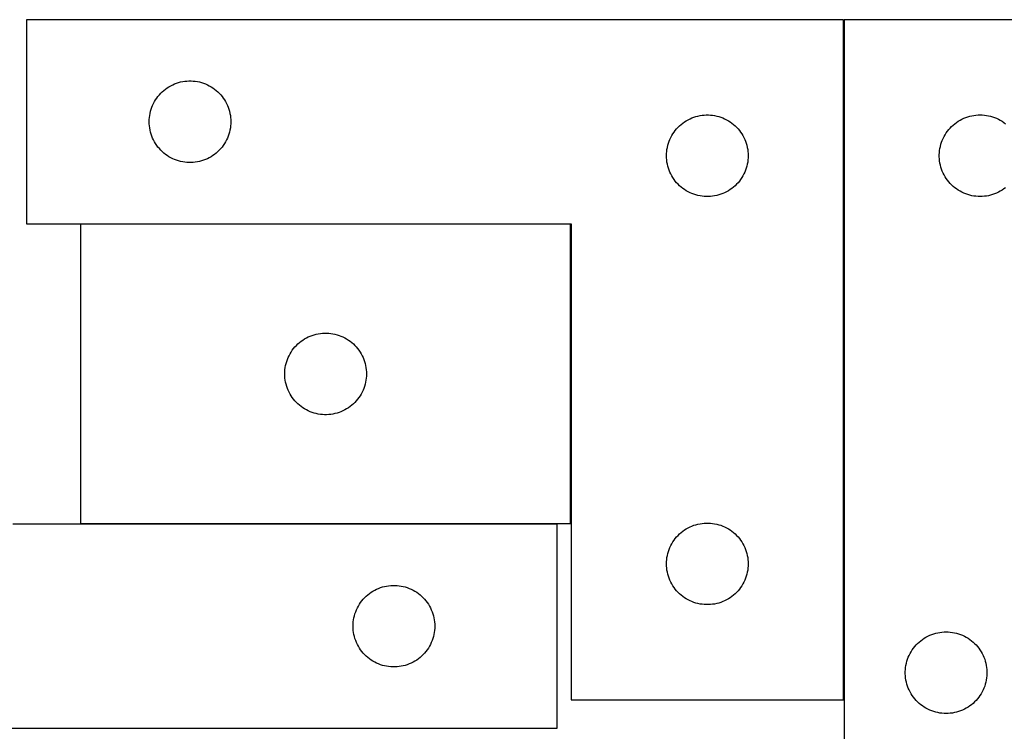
# Model space of a CAD drawing. Header units: millimetres. Extents: x 7 to 1493, y 7 to 2993.
# Tile 6 of 13: x 221 to 582, y 2732 to 2993. Entities that reach past the tile are written whole.
import ezdxf

# ---------------------------------------------------------------- set-up
doc = ezdxf.new("R2010")
doc.units = ezdxf.units.MM
doc.layers.add('COMMON', color=5, linetype='CONTINUOUS', true_color=0x0000ff)
doc.layers.add('CUT', color=7, linetype='CONTINUOUS', true_color=0x000000)

msp = doc.modelspace()

# ---------------------------------------------------------------- linework, layer by layer
at = {"layer": 'COMMON'}
for p, q in [((523.224532, 2993.283027), (523.224532, 2743.283027)), ((422.924531, 2918.183027), (242.924531, 2918.183027)), ((423.024532, 2808.083026), (423.024532, 2918.083026)), ((242.924531, 2807.983025), (418.006042, 2807.983025))]:
    msp.add_line(p, q, dxfattribs=at)
at = {"layer": 'CUT'}
for p, q in [((523.124532, 2993.283027), (223.124532, 2993.283027)), ((223.124532, 2993.283027), (223.124532, 2918.283027)), ((523.124532, 2743.283027), (523.124532, 2993.283027)), ((523.324533, 2993.283027), (523.324533, 2693.283027)), ((773.324533, 2993.283027), (523.324533, 2993.283027)), ((275.40264, 2968.642746), (276.074881, 2969.023209)), ((276.074881, 2969.023209), (276.765816, 2969.368561)), ((276.765816, 2969.368561), (277.473614, 2969.677886)), ((277.473614, 2969.677886), (278.196396, 2969.950365)), ((278.196396, 2969.950365), (278.932248, 2970.185275)), ((278.932248, 2970.185275), (279.679216, 2970.381992)), ((279.679216, 2970.381992), (280.435321, 2970.539996)), ((280.435321, 2970.539996), (281.198557, 2970.658867)), ((281.198557, 2970.658867), (281.9669, 2970.73829)), ((281.9669, 2970.73829), (282.738313, 2970.778054)), ((282.738313, 2970.778054), (283.510751, 2970.778054)), ((283.510751, 2970.778054), (284.282164, 2970.73829)), ((284.282164, 2970.73829), (285.050507, 2970.658867)), ((285.050507, 2970.658867), (285.813744, 2970.539996)), ((285.813744, 2970.539996), (286.569848, 2970.381992)), ((286.569848, 2970.381992), (287.316817, 2970.185275)), ((287.316817, 2970.185275), (288.052668, 2969.950365)), ((288.052668, 2969.950365), (288.775451, 2969.677886)), ((288.775451, 2969.677886), (289.483248, 2969.368561)), ((289.483248, 2969.368561), (290.174183, 2969.023209)), ((290.174183, 2969.023209), (290.846424, 2968.642746)), ((271.362735, 2965.092169), (271.857553, 2965.685308)), ((271.857553, 2965.685308), (272.382249, 2966.252189)), ((272.382249, 2966.252189), (272.935432, 2966.791307)), ((272.935432, 2966.791307), (273.515634, 2967.301233)), ((273.515634, 2967.301233), (274.121318, 2967.780615)), ((274.121318, 2967.780615), (274.750876, 2968.228182)), ((274.750876, 2968.228182), (275.40264, 2968.642746)), ((290.846424, 2968.642746), (291.498188, 2968.228182)), ((291.498188, 2968.228182), (292.127746, 2967.780615)), ((292.127746, 2967.780615), (292.73343, 2967.301233)), ((292.73343, 2967.301233), (293.313632, 2966.791307)), ((293.313632, 2966.791307), (293.866815, 2966.252189)), ((293.866815, 2966.252189), (294.391511, 2965.685308)), ((294.391511, 2965.685308), (294.886329, 2965.092169)), ((269.08878, 2961.074308), (269.379779, 2961.789835)), ((269.379779, 2961.789835), (269.707226, 2962.489434)), ((269.707226, 2962.489434), (270.070254, 2963.171248)), ((270.070254, 2963.171248), (270.467899, 2963.83347)), ((270.467899, 2963.83347), (270.899107, 2964.474343)), ((270.899107, 2964.474343), (271.362735, 2965.092169)), ((294.886329, 2965.092169), (295.349957, 2964.474343)), ((295.349957, 2964.474343), (295.781166, 2963.83347)), ((295.781166, 2963.83347), (296.178811, 2963.171248)), ((296.178811, 2963.171248), (296.541838, 2962.489434)), ((296.541838, 2962.489434), (296.869286, 2961.789835)), ((296.869286, 2961.789835), (297.160284, 2961.074308)), ((268.303214, 2958.091385), (268.441697, 2958.851308)), ((268.441697, 2958.851308), (268.619116, 2959.603093)), ((268.619116, 2959.603093), (268.835001, 2960.344749)), ((268.835001, 2960.344749), (269.08878, 2961.074308)), ((297.160284, 2961.074308), (297.414063, 2960.344749)), ((297.414063, 2960.344749), (297.629948, 2959.603093)), ((297.629948, 2959.603093), (297.807367, 2958.851308)), ((297.807367, 2958.851308), (297.945851, 2958.091385)), ((471.198557, 2958.158867), (471.9669, 2958.23829)), ((471.9669, 2958.23829), (472.738313, 2958.278054)), ((472.738313, 2958.278054), (473.510751, 2958.278054)), ((473.510751, 2958.278054), (474.282164, 2958.23829)), ((474.282164, 2958.23829), (475.050507, 2958.158867)), ((571.016174, 2958.104345), (571.782218, 2958.203525)), ((571.782218, 2958.203525), (572.552352, 2958.263138)), ((572.552352, 2958.263138), (573.324533, 2958.283027)), ((573.324533, 2958.283027), (574.096714, 2958.263138)), ((574.096714, 2958.263138), (574.866848, 2958.203525)), ((574.866848, 2958.203525), (575.632892, 2958.104345)), ((268.124532, 2955.783027), (268.144421, 2956.555208)), ((268.144421, 2955.010845), (268.124532, 2955.783027)), ((268.144421, 2956.555208), (268.204034, 2957.325342)), ((268.204034, 2954.240712), (268.144421, 2955.010845)), ((268.204034, 2957.325342), (268.303214, 2958.091385)), ((297.945851, 2958.091385), (298.04503, 2957.325342)), ((298.04503, 2957.325342), (298.104643, 2956.555208)), ((298.104643, 2955.010845), (298.04503, 2954.240712)), ((298.104643, 2956.555208), (298.124532, 2955.783027)), ((298.124532, 2955.783027), (298.104643, 2955.010845)), ((462.935432, 2954.291307), (463.515634, 2954.801233)), ((463.515634, 2954.801233), (464.121318, 2955.280615)), ((464.121318, 2955.280615), (464.750876, 2955.728182)), ((464.750876, 2955.728182), (465.40264, 2956.142746)), ((465.40264, 2956.142746), (466.074881, 2956.523209)), ((466.074881, 2956.523209), (466.765816, 2956.868561)), ((466.765816, 2956.868561), (467.473614, 2957.177886)), ((467.473614, 2957.177886), (468.196396, 2957.450365)), ((468.196396, 2957.450365), (468.932248, 2957.685275)), ((468.932248, 2957.685275), (469.679216, 2957.881992)), ((469.679216, 2957.881992), (470.435321, 2958.039996)), ((470.435321, 2958.039996), (471.198557, 2958.158867)), ((475.050507, 2958.158867), (475.813744, 2958.039996)), ((475.813744, 2958.039996), (476.569848, 2957.881992)), ((476.569848, 2957.881992), (477.316817, 2957.685275)), ((477.316817, 2957.685275), (478.052668, 2957.450365)), ((478.052668, 2957.450365), (478.775451, 2957.177886)), ((478.775451, 2957.177886), (479.483248, 2956.868561)), ((479.483248, 2956.868561), (480.174183, 2956.523209)), ((480.174183, 2956.523209), (480.846424, 2956.142746)), ((480.846424, 2956.142746), (481.498188, 2955.728182)), ((481.498188, 2955.728182), (482.127746, 2955.280615)), ((482.127746, 2955.280615), (482.73343, 2954.801233)), ((482.73343, 2954.801233), (483.313632, 2954.291307)), ((562.855371, 2954.025309), (563.422251, 2954.550006)), ((563.422251, 2954.550006), (564.015391, 2955.044824)), ((564.015391, 2955.044824), (564.633217, 2955.508452)), ((564.633217, 2955.508452), (565.27409, 2955.93966)), ((565.27409, 2955.93966), (565.936312, 2956.337305)), ((565.936312, 2956.337305), (566.618126, 2956.700333)), ((566.618126, 2956.700333), (567.317725, 2957.02778)), ((567.317725, 2957.02778), (568.033252, 2957.318779)), ((568.033252, 2957.318779), (568.762811, 2957.572557)), ((568.762811, 2957.572557), (569.504466, 2957.788443)), ((569.504466, 2957.788443), (570.256252, 2957.965862)), ((570.256252, 2957.965862), (571.016174, 2958.104345)), ((575.632892, 2958.104345), (576.392814, 2957.965862)), ((576.392814, 2957.965862), (577.1446, 2957.788443)), ((577.1446, 2957.788443), (577.886256, 2957.572557)), ((577.886256, 2957.572557), (578.615814, 2957.318779)), ((578.615814, 2957.318779), (579.331342, 2957.02778)), ((579.331342, 2957.02778), (580.03094, 2956.700333)), ((580.03094, 2956.700333), (580.712754, 2956.337305)), ((580.712754, 2956.337305), (581.374976, 2955.93966)), ((581.374976, 2955.93966), (582.01585, 2955.508452)), ((582.01585, 2955.508452), (582.633675, 2955.044824)), ((268.303214, 2953.474668), (268.204034, 2954.240712)), ((268.441697, 2952.714746), (268.303214, 2953.474668)), ((268.619116, 2951.96296), (268.441697, 2952.714746)), ((268.835001, 2951.221304), (268.619116, 2951.96296)), ((269.08878, 2950.491745), (268.835001, 2951.221304)), ((297.414063, 2951.221304), (297.160284, 2950.491745)), ((297.629948, 2951.96296), (297.414063, 2951.221304)), ((297.807367, 2952.714746), (297.629948, 2951.96296)), ((297.945851, 2953.474668), (297.807367, 2952.714746)), ((298.04503, 2954.240712), (297.945851, 2953.474668)), ((460.070254, 2950.671248), (460.467899, 2951.33347)), ((460.467899, 2951.33347), (460.899107, 2951.974343)), ((460.899107, 2951.974343), (461.362735, 2952.592169)), ((461.362735, 2952.592169), (461.857553, 2953.185308)), ((461.857553, 2953.185308), (462.382249, 2953.752189)), ((462.382249, 2953.752189), (462.935432, 2954.291307)), ((483.313632, 2954.291307), (483.866815, 2953.752189)), ((483.866815, 2953.752189), (484.391511, 2953.185308)), ((484.391511, 2953.185308), (484.886329, 2952.592169)), ((484.886329, 2952.592169), (485.349957, 2951.974343)), ((485.349957, 2951.974343), (485.781166, 2951.33347)), ((485.781166, 2951.33347), (486.178811, 2950.671248)), ((560.084351, 2950.332678), (560.464814, 2951.004919)), ((560.464814, 2951.004919), (560.879378, 2951.656682)), ((560.879378, 2951.656682), (561.326944, 2952.286241)), ((561.326944, 2952.286241), (561.806326, 2952.891924)), ((561.806326, 2952.891924), (562.316253, 2953.472127)), ((562.316253, 2953.472127), (562.855371, 2954.025309)), ((269.379779, 2949.776218), (269.08878, 2950.491745)), ((269.707226, 2949.07662), (269.379779, 2949.776218)), ((270.070254, 2948.394806), (269.707226, 2949.07662)), ((270.467899, 2947.732584), (270.070254, 2948.394806)), ((270.899107, 2947.09171), (270.467899, 2947.732584)), ((295.781166, 2947.732584), (295.349957, 2947.09171)), ((296.178811, 2948.394806), (295.781166, 2947.732584)), ((296.541838, 2949.07662), (296.178811, 2948.394806)), ((296.869286, 2949.776218), (296.541838, 2949.07662)), ((297.160284, 2950.491745), (296.869286, 2949.776218)), ((458.619116, 2947.103093), (458.835001, 2947.844749)), ((458.835001, 2947.844749), (459.08878, 2948.574308)), ((459.08878, 2948.574308), (459.379779, 2949.289835)), ((459.379779, 2949.289835), (459.707226, 2949.989434)), ((459.707226, 2949.989434), (460.070254, 2950.671248)), ((486.178811, 2950.671248), (486.541838, 2949.989434)), ((486.541838, 2949.989434), (486.869286, 2949.289835)), ((486.869286, 2949.289835), (487.160284, 2948.574308)), ((487.160284, 2948.574308), (487.414063, 2947.844749)), ((487.414063, 2947.844749), (487.629948, 2947.103093)), ((558.725568, 2946.728343), (558.922285, 2947.475311)), ((558.922285, 2947.475311), (559.157195, 2948.211162)), ((559.157195, 2948.211162), (559.429674, 2948.933945)), ((559.429674, 2948.933945), (559.738999, 2949.641743)), ((559.738999, 2949.641743), (560.084351, 2950.332678)), ((271.362735, 2946.473884), (270.899107, 2947.09171)), ((271.857553, 2945.880745), (271.362735, 2946.473884)), ((272.382249, 2945.313864), (271.857553, 2945.880745)), ((272.935432, 2944.774746), (272.382249, 2945.313864)), ((273.515634, 2944.26482), (272.935432, 2944.774746)), ((274.121318, 2943.785438), (273.515634, 2944.26482)), ((274.750876, 2943.337871), (274.121318, 2943.785438)), ((292.127746, 2943.785438), (291.498188, 2943.337871)), ((292.73343, 2944.26482), (292.127746, 2943.785438)), ((293.313632, 2944.774746), (292.73343, 2944.26482)), ((293.866815, 2945.313864), (293.313632, 2944.774746)), ((294.391511, 2945.880745), (293.866815, 2945.313864)), ((294.886329, 2946.473884), (294.391511, 2945.880745)), ((295.349957, 2947.09171), (294.886329, 2946.473884)), ((458.124532, 2943.283027), (458.144421, 2944.055208)), ((458.144421, 2944.055208), (458.204034, 2944.825342)), ((458.204034, 2944.825342), (458.303214, 2945.591385)), ((458.303214, 2945.591385), (458.441697, 2946.351308)), ((458.441697, 2946.351308), (458.619116, 2947.103093)), ((487.629948, 2947.103093), (487.807367, 2946.351308)), ((487.807367, 2946.351308), (487.945851, 2945.591385)), ((487.945851, 2945.591385), (488.04503, 2944.825342)), ((488.04503, 2944.825342), (488.104643, 2944.055208)), ((488.104643, 2944.055208), (488.124532, 2943.283027)), ((558.329506, 2943.669245), (558.36927, 2944.440659)), ((558.36927, 2944.440659), (558.448693, 2945.209002)), ((558.448693, 2945.209002), (558.567564, 2945.972238)), ((558.567564, 2945.972238), (558.725568, 2946.728343)), ((275.40264, 2942.923307), (274.750876, 2943.337871)), ((276.074881, 2942.542845), (275.40264, 2942.923307)), ((276.765816, 2942.197493), (276.074881, 2942.542845)), ((277.473614, 2941.888167), (276.765816, 2942.197493)), ((278.196396, 2941.615688), (277.473614, 2941.888167)), ((278.932248, 2941.380779), (278.196396, 2941.615688)), ((279.679216, 2941.184061), (278.932248, 2941.380779)), ((280.435321, 2941.026057), (279.679216, 2941.184061)), ((281.198557, 2940.907187), (280.435321, 2941.026057)), ((281.9669, 2940.827764), (281.198557, 2940.907187)), ((282.738313, 2940.788), (281.9669, 2940.827764)), ((283.510751, 2940.788), (282.738313, 2940.788)), ((284.282164, 2940.827764), (283.510751, 2940.788)), ((285.050507, 2940.907187), (284.282164, 2940.827764)), ((285.813744, 2941.026057), (285.050507, 2940.907187)), ((286.569848, 2941.184061), (285.813744, 2941.026057)), ((287.316817, 2941.380779), (286.569848, 2941.184061)), ((288.052668, 2941.615688), (287.316817, 2941.380779)), ((288.775451, 2941.888167), (288.052668, 2941.615688)), ((289.483248, 2942.197493), (288.775451, 2941.888167)), ((290.174183, 2942.542845), (289.483248, 2942.197493)), ((290.846424, 2942.923307), (290.174183, 2942.542845)), ((291.498188, 2943.337871), (290.846424, 2942.923307)), ((458.144421, 2942.510845), (458.124532, 2943.283027)), ((458.204034, 2941.740712), (458.144421, 2942.510845)), ((458.303214, 2940.974668), (458.204034, 2941.740712)), ((458.441697, 2940.214746), (458.303214, 2940.974668)), ((458.619116, 2939.46296), (458.441697, 2940.214746)), ((487.807367, 2940.214746), (487.629948, 2939.46296)), ((487.945851, 2940.974668), (487.807367, 2940.214746)), ((488.04503, 2941.740712), (487.945851, 2940.974668)), ((488.104643, 2942.510845), (488.04503, 2941.740712)), ((488.124532, 2943.283027), (488.104643, 2942.510845)), ((558.329506, 2942.896808), (558.329506, 2943.669245)), ((558.36927, 2942.125395), (558.329506, 2942.896808)), ((558.448693, 2941.357051), (558.36927, 2942.125395)), ((558.567564, 2940.593815), (558.448693, 2941.357051)), ((558.725568, 2939.837711), (558.567564, 2940.593815)), ((458.835001, 2938.721304), (458.619116, 2939.46296)), ((459.08878, 2937.991745), (458.835001, 2938.721304)), ((459.379779, 2937.276218), (459.08878, 2937.991745)), ((459.707226, 2936.57662), (459.379779, 2937.276218)), ((460.070254, 2935.894806), (459.707226, 2936.57662)), ((486.541838, 2936.57662), (486.178811, 2935.894806)), ((486.869286, 2937.276218), (486.541838, 2936.57662)), ((487.160284, 2937.991745), (486.869286, 2937.276218)), ((487.414063, 2938.721304), (487.160284, 2937.991745)), ((487.629948, 2939.46296), (487.414063, 2938.721304)), ((558.922285, 2939.090742), (558.725568, 2939.837711)), ((559.157195, 2938.354891), (558.922285, 2939.090742)), ((559.429674, 2937.632108), (559.157195, 2938.354891)), ((559.738999, 2936.924311), (559.429674, 2937.632108)), ((560.084351, 2936.233376), (559.738999, 2936.924311)), ((460.467899, 2935.232584), (460.070254, 2935.894806)), ((460.899107, 2934.59171), (460.467899, 2935.232584)), ((461.362735, 2933.973884), (460.899107, 2934.59171)), ((461.857553, 2933.380745), (461.362735, 2933.973884)), ((462.382249, 2932.813864), (461.857553, 2933.380745)), ((484.391511, 2933.380745), (483.866815, 2932.813864)), ((484.886329, 2933.973884), (484.391511, 2933.380745)), ((485.349957, 2934.59171), (484.886329, 2933.973884)), ((485.781166, 2935.232584), (485.349957, 2934.59171)), ((486.178811, 2935.894806), (485.781166, 2935.232584)), ((560.464814, 2935.561135), (560.084351, 2936.233376)), ((560.879378, 2934.909371), (560.464814, 2935.561135)), ((561.326944, 2934.279812), (560.879378, 2934.909371)), ((561.806326, 2933.674129), (561.326944, 2934.279812)), ((562.316253, 2933.093927), (561.806326, 2933.674129)), ((562.855371, 2932.540744), (562.316253, 2933.093927)), ((462.935432, 2932.274746), (462.382249, 2932.813864)), ((463.515634, 2931.76482), (462.935432, 2932.274746)), ((464.121318, 2931.285438), (463.515634, 2931.76482)), ((464.750876, 2930.837871), (464.121318, 2931.285438)), ((465.40264, 2930.423307), (464.750876, 2930.837871)), ((466.074881, 2930.042845), (465.40264, 2930.423307)), ((466.765816, 2929.697493), (466.074881, 2930.042845)), ((467.473614, 2929.388167), (466.765816, 2929.697493)), ((468.196396, 2929.115688), (467.473614, 2929.388167)), ((478.775451, 2929.388167), (478.052668, 2929.115688)), ((479.483248, 2929.697493), (478.775451, 2929.388167)), ((480.174183, 2930.042845), (479.483248, 2929.697493)), ((480.846424, 2930.423307), (480.174183, 2930.042845)), ((481.498188, 2930.837871), (480.846424, 2930.423307)), ((482.127746, 2931.285438), (481.498188, 2930.837871)), ((482.73343, 2931.76482), (482.127746, 2931.285438)), ((483.313632, 2932.274746), (482.73343, 2931.76482)), ((483.866815, 2932.813864), (483.313632, 2932.274746)), ((563.422251, 2932.016048), (562.855371, 2932.540744)), ((564.015391, 2931.52123), (563.422251, 2932.016048)), ((564.633217, 2931.057602), (564.015391, 2931.52123)), ((565.27409, 2930.626393), (564.633217, 2931.057602)), ((565.936312, 2930.228748), (565.27409, 2930.626393)), ((566.618126, 2929.86572), (565.936312, 2930.228748)), ((567.317725, 2929.538273), (566.618126, 2929.86572)), ((568.033252, 2929.247274), (567.317725, 2929.538273)), ((568.762811, 2928.993496), (568.033252, 2929.247274)), ((578.615814, 2929.247274), (577.886256, 2928.993496)), ((579.331342, 2929.538273), (578.615814, 2929.247274)), ((580.03094, 2929.86572), (579.331342, 2929.538273)), ((580.712754, 2930.228748), (580.03094, 2929.86572)), ((581.374976, 2930.626393), (580.712754, 2930.228748)), ((582.01585, 2931.057602), (581.374976, 2930.626393)), ((582.633675, 2931.52123), (582.01585, 2931.057602)), ((468.932248, 2928.880779), (468.196396, 2929.115688)), ((469.679216, 2928.684061), (468.932248, 2928.880779)), ((470.435321, 2928.526057), (469.679216, 2928.684061)), ((471.198557, 2928.407187), (470.435321, 2928.526057)), ((471.9669, 2928.327764), (471.198557, 2928.407187)), ((472.738313, 2928.288), (471.9669, 2928.327764)), ((473.510751, 2928.288), (472.738313, 2928.288)), ((474.282164, 2928.327764), (473.510751, 2928.288)), ((475.050507, 2928.407187), (474.282164, 2928.327764)), ((475.813744, 2928.526057), (475.050507, 2928.407187)), ((476.569848, 2928.684061), (475.813744, 2928.526057)), ((477.316817, 2928.880779), (476.569848, 2928.684061)), ((478.052668, 2929.115688), (477.316817, 2928.880779)), ((569.504466, 2928.777611), (568.762811, 2928.993496)), ((570.256252, 2928.600191), (569.504466, 2928.777611)), ((571.016174, 2928.461708), (570.256252, 2928.600191)), ((571.782218, 2928.362529), (571.016174, 2928.461708)), ((572.552352, 2928.302915), (571.782218, 2928.362529)), ((573.324533, 2928.283027), (572.552352, 2928.302915)), ((574.096714, 2928.302915), (573.324533, 2928.283027)), ((574.866848, 2928.362529), (574.096714, 2928.302915)), ((575.632892, 2928.461708), (574.866848, 2928.362529)), ((576.392814, 2928.600191), (575.632892, 2928.461708)), ((577.1446, 2928.777611), (576.392814, 2928.600191)), ((577.886256, 2928.993496), (577.1446, 2928.777611)), ((223.124532, 2918.283027), (423.124532, 2918.283027)), ((422.924531, 2918.083026), (242.924531, 2918.083026)), ((242.924531, 2918.083026), (242.924531, 2808.083026)), ((422.924531, 2808.083026), (422.924531, 2918.083026)), ((423.124532, 2918.283027), (423.124532, 2743.283027)), ((323.315633, 2874.601232), (323.921317, 2875.080614)), ((323.921317, 2875.080614), (324.550875, 2875.528181)), ((324.550875, 2875.528181), (325.202639, 2875.942745)), ((325.202639, 2875.942745), (325.87488, 2876.323208)), ((325.87488, 2876.323208), (326.565815, 2876.66856)), ((326.565815, 2876.66856), (327.273613, 2876.977885)), ((327.273613, 2876.977885), (327.996395, 2877.250364)), ((327.996395, 2877.250364), (328.732247, 2877.485274)), ((328.732247, 2877.485274), (329.479215, 2877.681991)), ((329.479215, 2877.681991), (330.23532, 2877.839995)), ((330.23532, 2877.839995), (330.998556, 2877.958866)), ((330.998556, 2877.958866), (331.766899, 2878.038289)), ((331.766899, 2878.038289), (332.538312, 2878.078053)), ((332.538312, 2878.078053), (333.31075, 2878.078053)), ((333.31075, 2878.078053), (334.082163, 2878.038289)), ((334.082163, 2878.038289), (334.850506, 2877.958866)), ((334.850506, 2877.958866), (335.613743, 2877.839995)), ((335.613743, 2877.839995), (336.369847, 2877.681991)), ((336.369847, 2877.681991), (337.116816, 2877.485274)), ((337.116816, 2877.485274), (337.852667, 2877.250364)), ((337.852667, 2877.250364), (338.57545, 2876.977885)), ((338.57545, 2876.977885), (339.283247, 2876.66856)), ((339.283247, 2876.66856), (339.974182, 2876.323208)), ((339.974182, 2876.323208), (340.646423, 2875.942745)), ((340.646423, 2875.942745), (341.298187, 2875.528181)), ((341.298187, 2875.528181), (341.927745, 2875.080614)), ((341.927745, 2875.080614), (342.533429, 2874.601232)), ((320.267898, 2871.133469), (320.699106, 2871.774342)), ((320.699106, 2871.774342), (321.162734, 2872.392168)), ((321.162734, 2872.392168), (321.657552, 2872.985307)), ((321.657552, 2872.985307), (322.182248, 2873.552188)), ((322.182248, 2873.552188), (322.735431, 2874.091306)), ((322.735431, 2874.091306), (323.315633, 2874.601232)), ((342.533429, 2874.601232), (343.113631, 2874.091306)), ((343.113631, 2874.091306), (343.666814, 2873.552188)), ((343.666814, 2873.552188), (344.19151, 2872.985307)), ((344.19151, 2872.985307), (344.686328, 2872.392168)), ((344.686328, 2872.392168), (345.149956, 2871.774342)), ((345.149956, 2871.774342), (345.581165, 2871.133469)), ((318.635, 2867.644748), (318.888779, 2868.374307)), ((318.888779, 2868.374307), (319.179778, 2869.089834)), ((319.179778, 2869.089834), (319.507225, 2869.789433)), ((319.507225, 2869.789433), (319.870253, 2870.471247)), ((319.870253, 2870.471247), (320.267898, 2871.133469)), ((345.581165, 2871.133469), (345.97881, 2870.471247)), ((345.97881, 2870.471247), (346.341837, 2869.789433)), ((346.341837, 2869.789433), (346.669285, 2869.089834)), ((346.669285, 2869.089834), (346.960283, 2868.374307)), ((346.960283, 2868.374307), (347.214062, 2867.644748)), ((317.94442, 2863.855207), (318.004033, 2864.625341)), ((318.004033, 2864.625341), (318.103213, 2865.391384)), ((318.103213, 2865.391384), (318.241696, 2866.151307)), ((318.241696, 2866.151307), (318.419115, 2866.903092)), ((318.419115, 2866.903092), (318.635, 2867.644748)), ((347.214062, 2867.644748), (347.429947, 2866.903092)), ((347.429947, 2866.903092), (347.607366, 2866.151307)), ((347.607366, 2866.151307), (347.74585, 2865.391384)), ((347.74585, 2865.391384), (347.845029, 2864.625341)), ((347.845029, 2864.625341), (347.904642, 2863.855207)), ((317.924531, 2863.083026), (317.94442, 2863.855207)), ((317.94442, 2862.310844), (317.924531, 2863.083026)), ((318.004033, 2861.540711), (317.94442, 2862.310844)), ((318.103213, 2860.774667), (318.004033, 2861.540711)), ((318.241696, 2860.014745), (318.103213, 2860.774667)), ((347.74585, 2860.774667), (347.607366, 2860.014745)), ((347.845029, 2861.540711), (347.74585, 2860.774667)), ((347.904642, 2862.310844), (347.845029, 2861.540711)), ((347.904642, 2863.855207), (347.924531, 2863.083026)), ((347.924531, 2863.083026), (347.904642, 2862.310844)), ((318.419115, 2859.262959), (318.241696, 2860.014745)), ((318.635, 2858.521303), (318.419115, 2859.262959)), ((318.888779, 2857.791744), (318.635, 2858.521303)), ((319.179778, 2857.076217), (318.888779, 2857.791744)), ((319.507225, 2856.376619), (319.179778, 2857.076217)), ((346.669285, 2857.076217), (346.341837, 2856.376619)), ((346.960283, 2857.791744), (346.669285, 2857.076217)), ((347.214062, 2858.521303), (346.960283, 2857.791744)), ((347.429947, 2859.262959), (347.214062, 2858.521303)), ((347.607366, 2860.014745), (347.429947, 2859.262959)), ((319.870253, 2855.694805), (319.507225, 2856.376619)), ((320.267898, 2855.032583), (319.870253, 2855.694805)), ((320.699106, 2854.391709), (320.267898, 2855.032583)), ((321.162734, 2853.773883), (320.699106, 2854.391709)), ((321.657552, 2853.180744), (321.162734, 2853.773883)), ((344.686328, 2853.773883), (344.19151, 2853.180744)), ((345.149956, 2854.391709), (344.686328, 2853.773883)), ((345.581165, 2855.032583), (345.149956, 2854.391709)), ((345.97881, 2855.694805), (345.581165, 2855.032583)), ((346.341837, 2856.376619), (345.97881, 2855.694805)), ((322.182248, 2852.613863), (321.657552, 2853.180744)), ((322.735431, 2852.074745), (322.182248, 2852.613863)), ((323.315633, 2851.564819), (322.735431, 2852.074745)), ((323.921317, 2851.085437), (323.315633, 2851.564819)), ((324.550875, 2850.63787), (323.921317, 2851.085437)), ((325.202639, 2850.223306), (324.550875, 2850.63787)), ((325.87488, 2849.842844), (325.202639, 2850.223306)), ((326.565815, 2849.497492), (325.87488, 2849.842844)), ((339.974182, 2849.842844), (339.283247, 2849.497492)), ((340.646423, 2850.223306), (339.974182, 2849.842844)), ((341.298187, 2850.63787), (340.646423, 2850.223306)), ((341.927745, 2851.085437), (341.298187, 2850.63787)), ((342.533429, 2851.564819), (341.927745, 2851.085437)), ((343.113631, 2852.074745), (342.533429, 2851.564819)), ((343.666814, 2852.613863), (343.113631, 2852.074745)), ((344.19151, 2853.180744), (343.666814, 2852.613863)), ((327.273613, 2849.188166), (326.565815, 2849.497492)), ((327.996395, 2848.915687), (327.273613, 2849.188166)), ((328.732247, 2848.680778), (327.996395, 2848.915687)), ((329.479215, 2848.48406), (328.732247, 2848.680778)), ((330.23532, 2848.326056), (329.479215, 2848.48406)), ((330.998556, 2848.207186), (330.23532, 2848.326056)), ((331.766899, 2848.127763), (330.998556, 2848.207186)), ((332.538312, 2848.087999), (331.766899, 2848.127763)), ((333.31075, 2848.087999), (332.538312, 2848.087999)), ((334.082163, 2848.127763), (333.31075, 2848.087999)), ((334.850506, 2848.207186), (334.082163, 2848.127763)), ((335.613743, 2848.326056), (334.850506, 2848.207186)), ((336.369847, 2848.48406), (335.613743, 2848.326056)), ((337.116816, 2848.680778), (336.369847, 2848.48406)), ((337.852667, 2848.915687), (337.116816, 2848.680778)), ((338.57545, 2849.188166), (337.852667, 2848.915687)), ((339.283247, 2849.497492), (338.57545, 2849.188166)), ((418.006042, 2807.883025), (218.006042, 2807.883025)), ((242.924531, 2808.083026), (422.924531, 2808.083026)), ((418.006042, 2732.883025), (418.006042, 2807.883025)), ((465.40264, 2806.142746), (466.074881, 2806.523209)), ((466.074881, 2806.523209), (466.765816, 2806.868561)), ((466.765816, 2806.868561), (467.473614, 2807.177886)), ((467.473614, 2807.177886), (468.196396, 2807.450365)), ((468.196396, 2807.450365), (468.932248, 2807.685275)), ((468.932248, 2807.685275), (469.679216, 2807.881992)), ((469.679216, 2807.881992), (470.435321, 2808.039996)), ((470.435321, 2808.039996), (471.198557, 2808.158867)), ((471.198557, 2808.158867), (471.9669, 2808.23829)), ((471.9669, 2808.23829), (472.738313, 2808.278054)), ((472.738313, 2808.278054), (473.510751, 2808.278054)), ((473.510751, 2808.278054), (474.282164, 2808.23829)), ((474.282164, 2808.23829), (475.050507, 2808.158867)), ((475.050507, 2808.158867), (475.813744, 2808.039996)), ((475.813744, 2808.039996), (476.569848, 2807.881992)), ((476.569848, 2807.881992), (477.316817, 2807.685275)), ((477.316817, 2807.685275), (478.052668, 2807.450365)), ((478.052668, 2807.450365), (478.775451, 2807.177886)), ((478.775451, 2807.177886), (479.483248, 2806.868561)), ((479.483248, 2806.868561), (480.174183, 2806.523209)), ((480.174183, 2806.523209), (480.846424, 2806.142746)), ((461.362735, 2802.592169), (461.857553, 2803.185308)), ((461.857553, 2803.185308), (462.382249, 2803.752189)), ((462.382249, 2803.752189), (462.935432, 2804.291307)), ((462.935432, 2804.291307), (463.515634, 2804.801233)), ((463.515634, 2804.801233), (464.121318, 2805.280615)), ((464.121318, 2805.280615), (464.750876, 2805.728182)), ((464.750876, 2805.728182), (465.40264, 2806.142746)), ((480.846424, 2806.142746), (481.498188, 2805.728182)), ((481.498188, 2805.728182), (482.127746, 2805.280615)), ((482.127746, 2805.280615), (482.73343, 2804.801233)), ((482.73343, 2804.801233), (483.313632, 2804.291307)), ((483.313632, 2804.291307), (483.866815, 2803.752189)), ((483.866815, 2803.752189), (484.391511, 2803.185308)), ((484.391511, 2803.185308), (484.886329, 2802.592169)), ((459.08878, 2798.574308), (459.379779, 2799.289835)), ((459.379779, 2799.289835), (459.707226, 2799.989434)), ((459.707226, 2799.989434), (460.070254, 2800.671248)), ((460.070254, 2800.671248), (460.467899, 2801.33347)), ((460.467899, 2801.33347), (460.899107, 2801.974343)), ((460.899107, 2801.974343), (461.362735, 2802.592169)), ((484.886329, 2802.592169), (485.349957, 2801.974343)), ((485.349957, 2801.974343), (485.781166, 2801.33347)), ((485.781166, 2801.33347), (486.178811, 2800.671248)), ((486.178811, 2800.671248), (486.541838, 2799.989434)), ((486.541838, 2799.989434), (486.869286, 2799.289835)), ((486.869286, 2799.289835), (487.160284, 2798.574308)), ((458.204034, 2794.825342), (458.303214, 2795.591385)), ((458.303214, 2795.591385), (458.441697, 2796.351308)), ((458.441697, 2796.351308), (458.619116, 2797.103093)), ((458.619116, 2797.103093), (458.835001, 2797.844749)), ((458.835001, 2797.844749), (459.08878, 2798.574308)), ((487.160284, 2798.574308), (487.414063, 2797.844749)), ((487.414063, 2797.844749), (487.629948, 2797.103093)), ((487.629948, 2797.103093), (487.807367, 2796.351308)), ((487.807367, 2796.351308), (487.945851, 2795.591385)), ((487.945851, 2795.591385), (488.04503, 2794.825342)), ((458.124532, 2793.283027), (458.144421, 2794.055208)), ((458.144421, 2792.510845), (458.124532, 2793.283027)), ((458.144421, 2794.055208), (458.204034, 2794.825342)), ((458.204034, 2791.740712), (458.144421, 2792.510845)), ((488.04503, 2794.825342), (488.104643, 2794.055208)), ((488.104643, 2792.510845), (488.04503, 2791.740712)), ((488.104643, 2794.055208), (488.124532, 2793.283027)), ((488.124532, 2793.283027), (488.104643, 2792.510845)), ((458.303214, 2790.974668), (458.204034, 2791.740712)), ((458.441697, 2790.214746), (458.303214, 2790.974668)), ((458.619116, 2789.46296), (458.441697, 2790.214746)), ((458.835001, 2788.721304), (458.619116, 2789.46296)), ((459.08878, 2787.991745), (458.835001, 2788.721304)), ((487.414063, 2788.721304), (487.160284, 2787.991745)), ((487.629948, 2789.46296), (487.414063, 2788.721304)), ((487.807367, 2790.214746), (487.629948, 2789.46296)), ((487.945851, 2790.974668), (487.807367, 2790.214746)), ((488.04503, 2791.740712), (487.945851, 2790.974668)), ((353.077906, 2784.550363), (353.813757, 2784.785273)), ((353.813757, 2784.785273), (354.560725, 2784.98199)), ((354.560725, 2784.98199), (355.31683, 2785.139994)), ((355.31683, 2785.139994), (356.080066, 2785.258865)), ((356.080066, 2785.258865), (356.84841, 2785.338288)), ((356.84841, 2785.338288), (357.619823, 2785.378052)), ((357.619823, 2785.378052), (358.39226, 2785.378052)), ((358.39226, 2785.378052), (359.163674, 2785.338288)), ((359.163674, 2785.338288), (359.932017, 2785.258865)), ((359.932017, 2785.258865), (360.695253, 2785.139994)), ((360.695253, 2785.139994), (361.451358, 2784.98199)), ((361.451358, 2784.98199), (362.198326, 2784.785273)), ((362.198326, 2784.785273), (362.934177, 2784.550363)), ((459.379779, 2787.276218), (459.08878, 2787.991745)), ((459.707226, 2786.57662), (459.379779, 2787.276218)), ((460.070254, 2785.894806), (459.707226, 2786.57662)), ((460.467899, 2785.232584), (460.070254, 2785.894806)), ((460.899107, 2784.59171), (460.467899, 2785.232584)), ((461.362735, 2783.973884), (460.899107, 2784.59171)), ((485.349957, 2784.59171), (484.886329, 2783.973884)), ((485.781166, 2785.232584), (485.349957, 2784.59171)), ((486.178811, 2785.894806), (485.781166, 2785.232584)), ((486.541838, 2786.57662), (486.178811, 2785.894806)), ((486.869286, 2787.276218), (486.541838, 2786.57662)), ((487.160284, 2787.991745), (486.869286, 2787.276218)), ((347.263759, 2780.852187), (347.816942, 2781.391305)), ((347.816942, 2781.391305), (348.397144, 2781.901231)), ((348.397144, 2781.901231), (349.002827, 2782.380613)), ((349.002827, 2782.380613), (349.632386, 2782.82818)), ((349.632386, 2782.82818), (350.28415, 2783.242744)), ((350.28415, 2783.242744), (350.95639, 2783.623207)), ((350.95639, 2783.623207), (351.647326, 2783.968559)), ((351.647326, 2783.968559), (352.355123, 2784.277884)), ((352.355123, 2784.277884), (353.077906, 2784.550363)), ((362.934177, 2784.550363), (363.65696, 2784.277884)), ((363.65696, 2784.277884), (364.364757, 2783.968559)), ((364.364757, 2783.968559), (365.055693, 2783.623207)), ((365.055693, 2783.623207), (365.727934, 2783.242744)), ((365.727934, 2783.242744), (366.379697, 2782.82818)), ((366.379697, 2782.82818), (367.009256, 2782.380613)), ((367.009256, 2782.380613), (367.614939, 2781.901231)), ((367.614939, 2781.901231), (368.195142, 2781.391305)), ((368.195142, 2781.391305), (368.748324, 2780.852187)), ((461.857553, 2783.380745), (461.362735, 2783.973884)), ((462.382249, 2782.813864), (461.857553, 2783.380745)), ((462.935432, 2782.274746), (462.382249, 2782.813864)), ((463.515634, 2781.76482), (462.935432, 2782.274746)), ((464.121318, 2781.285438), (463.515634, 2781.76482)), ((464.750876, 2780.837871), (464.121318, 2781.285438)), ((482.127746, 2781.285438), (481.498188, 2780.837871)), ((482.73343, 2781.76482), (482.127746, 2781.285438)), ((483.313632, 2782.274746), (482.73343, 2781.76482)), ((483.866815, 2782.813864), (483.313632, 2782.274746)), ((484.391511, 2783.380745), (483.866815, 2782.813864)), ((484.886329, 2783.973884), (484.391511, 2783.380745)), ((344.588735, 2777.089432), (344.951763, 2777.771246)), ((344.951763, 2777.771246), (345.349408, 2778.433468)), ((345.349408, 2778.433468), (345.780617, 2779.074341)), ((345.780617, 2779.074341), (346.244244, 2779.692167)), ((346.244244, 2779.692167), (346.739063, 2780.285306)), ((346.739063, 2780.285306), (347.263759, 2780.852187)), ((368.748324, 2780.852187), (369.273021, 2780.285306)), ((369.273021, 2780.285306), (369.767839, 2779.692167)), ((369.767839, 2779.692167), (370.231467, 2779.074341)), ((370.231467, 2779.074341), (370.662675, 2778.433468)), ((370.662675, 2778.433468), (371.06032, 2777.771246)), ((371.06032, 2777.771246), (371.423348, 2777.089432)), ((465.40264, 2780.423307), (464.750876, 2780.837871)), ((466.074881, 2780.042845), (465.40264, 2780.423307)), ((466.765816, 2779.697493), (466.074881, 2780.042845)), ((467.473614, 2779.388167), (466.765816, 2779.697493)), ((468.196396, 2779.115688), (467.473614, 2779.388167)), ((468.932248, 2778.880779), (468.196396, 2779.115688)), ((469.679216, 2778.684061), (468.932248, 2778.880779)), ((470.435321, 2778.526057), (469.679216, 2778.684061)), ((471.198557, 2778.407187), (470.435321, 2778.526057)), ((471.9669, 2778.327764), (471.198557, 2778.407187)), ((472.738313, 2778.288), (471.9669, 2778.327764)), ((473.510751, 2778.288), (472.738313, 2778.288)), ((474.282164, 2778.327764), (473.510751, 2778.288)), ((475.050507, 2778.407187), (474.282164, 2778.327764)), ((475.813744, 2778.526057), (475.050507, 2778.407187)), ((476.569848, 2778.684061), (475.813744, 2778.526057)), ((477.316817, 2778.880779), (476.569848, 2778.684061)), ((478.052668, 2779.115688), (477.316817, 2778.880779)), ((478.775451, 2779.388167), (478.052668, 2779.115688)), ((479.483248, 2779.697493), (478.775451, 2779.388167)), ((480.174183, 2780.042845), (479.483248, 2779.697493)), ((480.846424, 2780.423307), (480.174183, 2780.042845)), ((481.498188, 2780.837871), (480.846424, 2780.423307)), ((343.323206, 2773.451306), (343.500626, 2774.203091)), ((343.500626, 2774.203091), (343.716511, 2774.944747)), ((343.716511, 2774.944747), (343.970289, 2775.674306)), ((343.970289, 2775.674306), (344.261288, 2776.389833)), ((344.261288, 2776.389833), (344.588735, 2777.089432)), ((371.423348, 2777.089432), (371.750795, 2776.389833)), ((371.750795, 2776.389833), (372.041794, 2775.674306)), ((372.041794, 2775.674306), (372.295572, 2774.944747)), ((372.295572, 2774.944747), (372.511457, 2774.203091)), ((372.511457, 2774.203091), (372.688877, 2773.451306)), ((343.006042, 2770.383025), (343.02593, 2771.155206)), ((343.02593, 2769.610843), (343.006042, 2770.383025)), ((343.02593, 2771.155206), (343.085543, 2771.92534)), ((343.085543, 2771.92534), (343.184723, 2772.691383)), ((343.184723, 2772.691383), (343.323206, 2773.451306)), ((372.688877, 2773.451306), (372.82736, 2772.691383)), ((372.82736, 2772.691383), (372.92654, 2771.92534)), ((372.92654, 2771.92534), (372.986153, 2771.155206)), ((372.986153, 2771.155206), (373.006042, 2770.383025)), ((373.006042, 2770.383025), (372.986153, 2769.610843)), ((343.085543, 2768.84071), (343.02593, 2769.610843)), ((343.184723, 2768.074666), (343.085543, 2768.84071)), ((343.323206, 2767.314744), (343.184723, 2768.074666)), ((343.500626, 2766.562958), (343.323206, 2767.314744)), ((343.716511, 2765.821302), (343.500626, 2766.562958)), ((372.511457, 2766.562958), (372.295572, 2765.821302)), ((372.688877, 2767.314744), (372.511457, 2766.562958)), ((372.82736, 2768.074666), (372.688877, 2767.314744)), ((372.92654, 2768.84071), (372.82736, 2768.074666)), ((372.986153, 2769.610843), (372.92654, 2768.84071)), ((553.436312, 2766.337305), (554.118126, 2766.700333)), ((554.118126, 2766.700333), (554.817725, 2767.02778)), ((554.817725, 2767.02778), (555.533252, 2767.318779)), ((555.533252, 2767.318779), (556.262811, 2767.572557)), ((556.262811, 2767.572557), (557.004466, 2767.788443)), ((557.004466, 2767.788443), (557.756252, 2767.965862)), ((557.756252, 2767.965862), (558.516174, 2768.104345)), ((558.516174, 2768.104345), (559.282218, 2768.203525)), ((559.282218, 2768.203525), (560.052352, 2768.263138)), ((560.052352, 2768.263138), (560.824533, 2768.283027)), ((560.824533, 2768.283027), (561.596714, 2768.263138)), ((561.596714, 2768.263138), (562.366848, 2768.203525)), ((562.366848, 2768.203525), (563.132892, 2768.104345)), ((563.132892, 2768.104345), (563.892814, 2767.965862)), ((563.892814, 2767.965862), (564.6446, 2767.788443)), ((564.6446, 2767.788443), (565.386256, 2767.572557)), ((565.386256, 2767.572557), (566.115814, 2767.318779)), ((566.115814, 2767.318779), (566.831342, 2767.02778)), ((566.831342, 2767.02778), (567.53094, 2766.700333)), ((567.53094, 2766.700333), (568.212754, 2766.337305)), ((343.970289, 2765.091743), (343.716511, 2765.821302)), ((344.261288, 2764.376216), (343.970289, 2765.091743)), ((344.588735, 2763.676618), (344.261288, 2764.376216)), ((344.951763, 2762.994804), (344.588735, 2763.676618)), ((345.349408, 2762.332582), (344.951763, 2762.994804)), ((371.06032, 2762.994804), (370.662675, 2762.332582)), ((371.423348, 2763.676618), (371.06032, 2762.994804)), ((371.750795, 2764.376216), (371.423348, 2763.676618)), ((372.041794, 2765.091743), (371.750795, 2764.376216)), ((372.295572, 2765.821302), (372.041794, 2765.091743)), ((548.826944, 2762.286241), (549.306326, 2762.891924)), ((549.306326, 2762.891924), (549.816253, 2763.472127)), ((549.816253, 2763.472127), (550.355371, 2764.025309)), ((550.355371, 2764.025309), (550.922251, 2764.550006)), ((550.922251, 2764.550006), (551.515391, 2765.044824)), ((551.515391, 2765.044824), (552.133217, 2765.508452)), ((552.133217, 2765.508452), (552.77409, 2765.93966)), ((552.77409, 2765.93966), (553.436312, 2766.337305)), ((568.212754, 2766.337305), (568.874976, 2765.93966)), ((568.874976, 2765.93966), (569.51585, 2765.508452)), ((569.51585, 2765.508452), (570.133675, 2765.044824)), ((570.133675, 2765.044824), (570.726815, 2764.550006)), ((570.726815, 2764.550006), (571.293695, 2764.025309)), ((571.293695, 2764.025309), (571.832814, 2763.472127)), ((571.832814, 2763.472127), (572.34274, 2762.891924)), ((572.34274, 2762.891924), (572.822122, 2762.286241)), ((345.780617, 2761.691708), (345.349408, 2762.332582)), ((346.244244, 2761.073882), (345.780617, 2761.691708)), ((346.739063, 2760.480743), (346.244244, 2761.073882)), ((347.263759, 2759.913862), (346.739063, 2760.480743)), ((347.816942, 2759.374744), (347.263759, 2759.913862)), ((348.397144, 2758.864818), (347.816942, 2759.374744)), ((368.195142, 2759.374744), (367.614939, 2758.864818)), ((368.748324, 2759.913862), (368.195142, 2759.374744)), ((369.273021, 2760.480743), (368.748324, 2759.913862)), ((369.767839, 2761.073882), (369.273021, 2760.480743)), ((370.231467, 2761.691708), (369.767839, 2761.073882)), ((370.662675, 2762.332582), (370.231467, 2761.691708)), ((546.929674, 2758.933945), (547.238999, 2759.641743)), ((547.238999, 2759.641743), (547.584351, 2760.332678)), ((547.584351, 2760.332678), (547.964814, 2761.004919)), ((547.964814, 2761.004919), (548.379378, 2761.656682)), ((548.379378, 2761.656682), (548.826944, 2762.286241)), ((572.822122, 2762.286241), (573.269688, 2761.656682)), ((573.269688, 2761.656682), (573.684253, 2761.004919)), ((573.684253, 2761.004919), (574.064715, 2760.332678)), ((574.064715, 2760.332678), (574.410067, 2759.641743)), ((574.410067, 2759.641743), (574.719393, 2758.933945)), ((349.002827, 2758.385436), (348.397144, 2758.864818)), ((349.632386, 2757.937869), (349.002827, 2758.385436)), ((350.28415, 2757.523305), (349.632386, 2757.937869)), ((350.95639, 2757.142843), (350.28415, 2757.523305)), ((351.647326, 2756.797491), (350.95639, 2757.142843)), ((352.355123, 2756.488165), (351.647326, 2756.797491)), ((353.077906, 2756.215686), (352.355123, 2756.488165)), ((353.813757, 2755.980777), (353.077906, 2756.215686)), ((354.560725, 2755.784059), (353.813757, 2755.980777)), ((355.31683, 2755.626055), (354.560725, 2755.784059)), ((361.451358, 2755.784059), (360.695253, 2755.626055)), ((362.198326, 2755.980777), (361.451358, 2755.784059)), ((362.934177, 2756.215686), (362.198326, 2755.980777)), ((363.65696, 2756.488165), (362.934177, 2756.215686)), ((364.364757, 2756.797491), (363.65696, 2756.488165)), ((365.055693, 2757.142843), (364.364757, 2756.797491)), ((365.727934, 2757.523305), (365.055693, 2757.142843)), ((366.379697, 2757.937869), (365.727934, 2757.523305)), ((367.009256, 2758.385436), (366.379697, 2757.937869)), ((367.614939, 2758.864818), (367.009256, 2758.385436)), ((545.948693, 2755.209002), (546.067564, 2755.972238)), ((546.067564, 2755.972238), (546.225568, 2756.728343)), ((546.225568, 2756.728343), (546.422285, 2757.475311)), ((546.422285, 2757.475311), (546.657195, 2758.211162)), ((546.657195, 2758.211162), (546.929674, 2758.933945)), ((574.719393, 2758.933945), (574.991872, 2758.211162)), ((574.991872, 2758.211162), (575.226781, 2757.475311)), ((575.226781, 2757.475311), (575.423499, 2756.728343)), ((575.423499, 2756.728343), (575.581502, 2755.972238)), ((575.581502, 2755.972238), (575.700373, 2755.209002)), ((356.080066, 2755.507185), (355.31683, 2755.626055)), ((356.84841, 2755.427762), (356.080066, 2755.507185)), ((357.619823, 2755.387998), (356.84841, 2755.427762)), ((358.39226, 2755.387998), (357.619823, 2755.387998)), ((359.163674, 2755.427762), (358.39226, 2755.387998)), ((359.932017, 2755.507185), (359.163674, 2755.427762)), ((360.695253, 2755.626055), (359.932017, 2755.507185)), ((545.829506, 2753.669245), (545.86927, 2754.440659)), ((545.829506, 2752.896808), (545.829506, 2753.669245)), ((545.86927, 2752.125395), (545.829506, 2752.896808)), ((545.86927, 2754.440659), (545.948693, 2755.209002)), ((545.948693, 2751.357051), (545.86927, 2752.125395)), ((575.700373, 2755.209002), (575.779796, 2754.440659)), ((575.779796, 2752.125395), (575.700373, 2751.357051)), ((575.779796, 2754.440659), (575.81956, 2753.669245)), ((575.81956, 2752.896808), (575.779796, 2752.125395)), ((575.81956, 2753.669245), (575.81956, 2752.896808)), ((546.067564, 2750.593815), (545.948693, 2751.357051)), ((546.225568, 2749.837711), (546.067564, 2750.593815)), ((546.422285, 2749.090742), (546.225568, 2749.837711)), ((546.657195, 2748.354891), (546.422285, 2749.090742)), ((575.226781, 2749.090742), (574.991872, 2748.354891)), ((575.423499, 2749.837711), (575.226781, 2749.090742)), ((575.581502, 2750.593815), (575.423499, 2749.837711)), ((575.700373, 2751.357051), (575.581502, 2750.593815)), ((546.929674, 2747.632108), (546.657195, 2748.354891)), ((547.238999, 2746.924311), (546.929674, 2747.632108)), ((547.584351, 2746.233376), (547.238999, 2746.924311)), ((547.964814, 2745.561135), (547.584351, 2746.233376)), ((548.379378, 2744.909371), (547.964814, 2745.561135)), ((548.826944, 2744.279812), (548.379378, 2744.909371)), ((573.269688, 2744.909371), (572.822122, 2744.279812)), ((573.684253, 2745.561135), (573.269688, 2744.909371)), ((574.064715, 2746.233376), (573.684253, 2745.561135)), ((574.410067, 2746.924311), (574.064715, 2746.233376)), ((574.719393, 2747.632108), (574.410067, 2746.924311)), ((574.991872, 2748.354891), (574.719393, 2747.632108)), ((423.124532, 2743.283027), (523.124532, 2743.283027)), ((549.306326, 2743.674129), (548.826944, 2744.279812)), ((549.816253, 2743.093927), (549.306326, 2743.674129)), ((550.355371, 2742.540744), (549.816253, 2743.093927)), ((550.922251, 2742.016048), (550.355371, 2742.540744)), ((551.515391, 2741.52123), (550.922251, 2742.016048)), ((552.133217, 2741.057602), (551.515391, 2741.52123)), ((570.133675, 2741.52123), (569.51585, 2741.057602)), ((570.726815, 2742.016048), (570.133675, 2741.52123)), ((571.293695, 2742.540744), (570.726815, 2742.016048)), ((571.832814, 2743.093927), (571.293695, 2742.540744)), ((572.34274, 2743.674129), (571.832814, 2743.093927)), ((572.822122, 2744.279812), (572.34274, 2743.674129)), ((552.77409, 2740.626393), (552.133217, 2741.057602)), ((553.436312, 2740.228748), (552.77409, 2740.626393)), ((554.118126, 2739.86572), (553.436312, 2740.228748)), ((554.817725, 2739.538273), (554.118126, 2739.86572)), ((555.533252, 2739.247274), (554.817725, 2739.538273)), ((556.262811, 2738.993496), (555.533252, 2739.247274)), ((557.004466, 2738.777611), (556.262811, 2738.993496)), ((557.756252, 2738.600191), (557.004466, 2738.777611)), ((558.516174, 2738.461708), (557.756252, 2738.600191)), ((559.282218, 2738.362529), (558.516174, 2738.461708)), ((560.052352, 2738.302915), (559.282218, 2738.362529)), ((560.824533, 2738.283027), (560.052352, 2738.302915)), ((561.596714, 2738.302915), (560.824533, 2738.283027)), ((562.366848, 2738.362529), (561.596714, 2738.302915)), ((563.132892, 2738.461708), (562.366848, 2738.362529)), ((563.892814, 2738.600191), (563.132892, 2738.461708)), ((564.6446, 2738.777611), (563.892814, 2738.600191)), ((565.386256, 2738.993496), (564.6446, 2738.777611)), ((566.115814, 2739.247274), (565.386256, 2738.993496)), ((566.831342, 2739.538273), (566.115814, 2739.247274)), ((567.53094, 2739.86572), (566.831342, 2739.538273)), ((568.212754, 2740.228748), (567.53094, 2739.86572)), ((568.874976, 2740.626393), (568.212754, 2740.228748)), ((569.51585, 2741.057602), (568.874976, 2740.626393)), ((118.006042, 2732.883025), (418.006042, 2732.883025))]:
    msp.add_line(p, q, dxfattribs=at)

doc.saveas('drawing.dxf')
